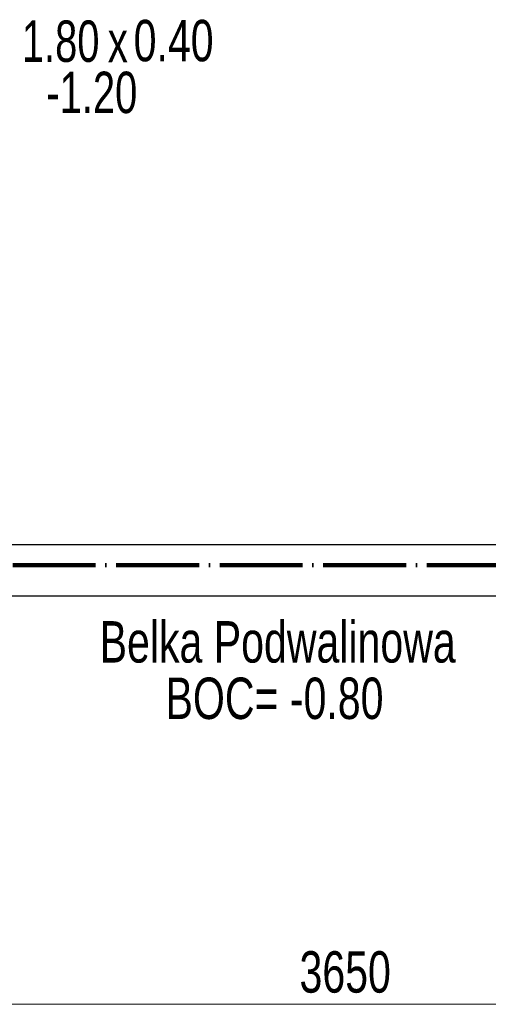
# Model space of a CAD drawing. Header units: millimetres. Extents: x 0 to 60000, y 0 to 29700.
# Tile 11 of 86: x 13392 to 15655, y 5155 to 9908. Entities that reach past the tile are written whole.
import ezdxf

# ---------------------------------------------------------------- set-up
doc = ezdxf.new("R2010")
doc.units = ezdxf.units.MM
doc.linetypes.add('STRICHPUNKT2_S11', pattern=[500, 400, -50, 0, -50])
doc.linetypes.add('STRICHPUNKT2_S5', pattern=[1100, 800, -100, 100, -100])
for name, color, linetype, lineweight in [('Ogólne', 7, 'Continuous', 25), ('Osie', 30, 'STRICHPUNKT2_S5', 18), ('Standard', 7, 'Continuous', 25)]:
    doc.layers.add(name, color=color, linetype=linetype, lineweight=lineweight)
doc.styles.add('ARIAL', font='ARIAL.TTF')

msp = doc.modelspace()

# ---------------------------------------------------------------- linework, layer by layer
at = {"layer": 'Ogólne', "color": 4, "linetype": 'Continuous', "lineweight": 13, "transparency": 33554687}
msp.add_lwpolyline([(13135.5, 5154.7), (13714.6, 5154.7), (13714.6, 5154.7), (16785.5, 5154.7)], dxfattribs=at)
at = {"layer": 'Osie', "color": 1, "linetype": 'STRICHPUNKT2_S11', "lineweight": 140, "transparency": 33554687}
msp.add_line((3356, 7274.8), (44814, 7274.8), dxfattribs=at)
at = {"layer": 'Standard', "color": 3, "linetype": 'Continuous', "lineweight": 25, "transparency": 33554687}
for p, q in [((12144, 7374.8), (17777, 7374.8)), ((16785.5, 7124.8), (13135.5, 7124.8))]:
    msp.add_line(p, q, dxfattribs=at)

# ---------------------------------------------------------------- texts
at = {"layer": 'Ogólne', "color": 3, "linetype": 'Continuous', "lineweight": 25, "transparency": 33554687, "insert": (14743.3, 5208.2), "char_height": 200, "width": 514.957, "attachment_point": 7, "style": 'ARIAL'}
msp.add_mtext('\\W0.71;3650', dxfattribs=at)
at = {"layer": 'Standard', "color": 3, "linetype": 'Continuous', "lineweight": 18, "transparency": 33554687, "char_height": 200, "attachment_point": 7, "style": 'ARIAL'}
for s, insert, width in [('\\W0.69;1.80', (13401.8, 9701.7), 457.42), ('\\W0.71;0.40', (13942.1, 9704.7), 459.362), ('\\W0.70;x', (13816.7, 9701.9), 169.867), ('\\W0.71;BOC= -0.80', (14096.1, 6529.2), 1130.567)]:
    msp.add_mtext(s, dxfattribs=dict(at, insert=insert, width=width))
at = {"layer": 'Standard', "color": 3, "linetype": 'Continuous', "lineweight": 25, "transparency": 33554687, "insert": (13520.3, 9454.4), "char_height": 200, "width": 524.169, "attachment_point": 7, "style": 'ARIAL'}
msp.add_mtext('\\W0.69;-1.20', dxfattribs=at)
at = {"layer": 'Standard', "color": 2, "linetype": 'Continuous', "lineweight": 50, "transparency": 33554687, "insert": (13777.8, 6801.7), "char_height": 200, "width": 1801.914, "attachment_point": 7, "style": 'ARIAL'}
msp.add_mtext('\\W0.71;Belka Podwalinowa', dxfattribs=at)

doc.saveas('drawing.dxf')
